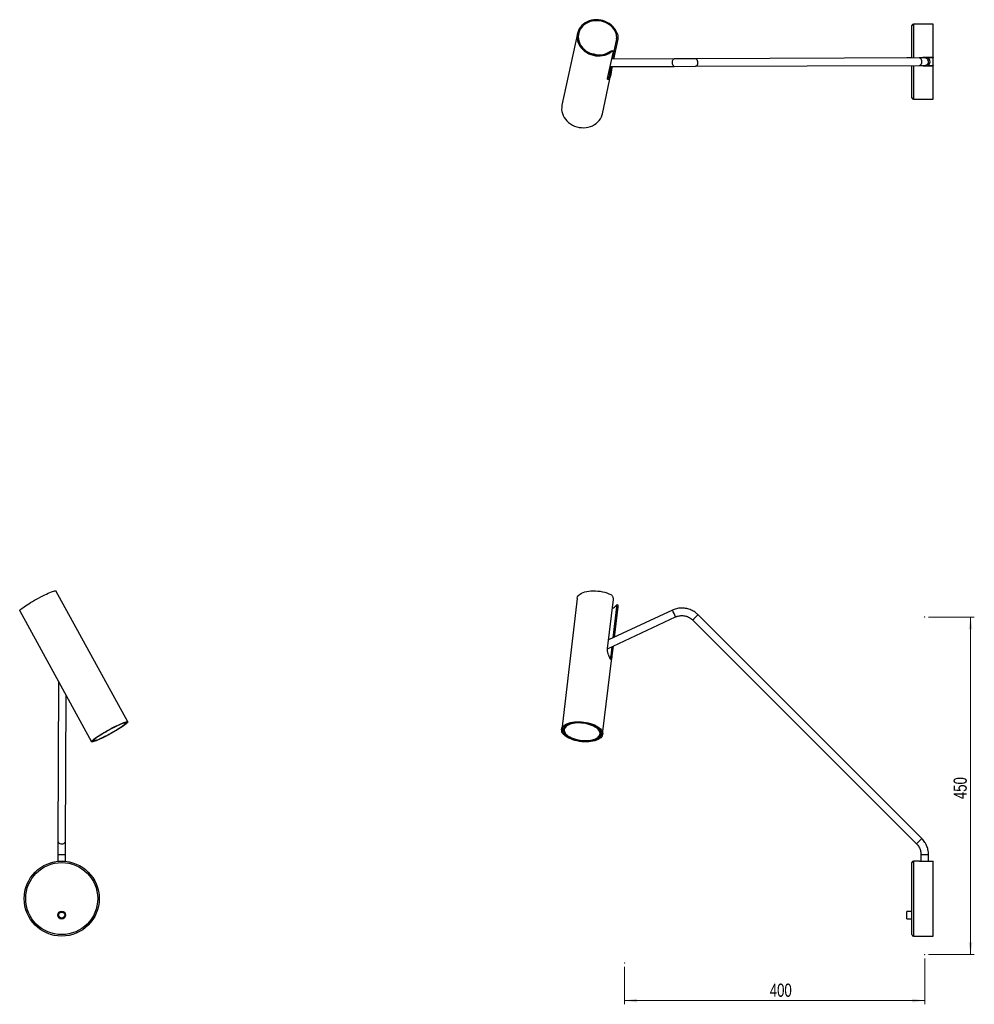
# Model space of a CAD drawing. Header units: millimetres. Extents: x 477 to 731, y 334 to 597.
import ezdxf

# ---------------------------------------------------------------- set-up
doc = ezdxf.new("R2010")
doc.units = ezdxf.units.MM
doc.header["$PDSIZE"] = -1
doc.styles.add('SLDTEXTSTYLE0', font='TXT', dxfattribs={"width": 0.75})
doc.dimstyles.new('SLDDIMSTYLE0', dxfattribs={"dimtxt": 3.5, "dimasz": 3.302, "dimexe": 0, "dimexo": 0.0625, "dimgap": 0.875, "dimtad": 1, "dimdec": 0, "dimlfac": 5, "dimrnd": 1e-09, "dimzin": 12, "dimdsep": 46, "dimtxsty": 'SLDTEXTSTYLE0', "dimsah": 1, "dimcen": 0.09, "dimadec": 0, "dimazin": 3, "dimtfac": 1, "dimtofl": 0, "dimtmove": 0, "dimatfit": 3, "dimfxl": 0, "dimfrac": 2, "dimtolj": 1, "dimtzin": 12, "dimarcsym": 0})
doc.dimstyles.new('SLDDIMSTYLE1', dxfattribs={"dimtxt": 3.5, "dimasz": 3.302, "dimexe": 0, "dimexo": 0.0625, "dimgap": 0.875, "dimtad": 1, "dimdec": 0, "dimlfac": 5, "dimrnd": 1e-09, "dimzin": 12, "dimdsep": 46, "dimtxsty": 'SLDTEXTSTYLE0', "dimsah": 1, "dimcen": 0.09, "dimadec": 0, "dimazin": 3, "dimtfac": 1, "dimtdec": 0, "dimtofl": 0, "dimtmove": 0, "dimatfit": 3, "dimfxl": 0, "dimfrac": 2, "dimtolj": 1, "dimtzin": 12, "dimarcsym": 0})

# ---------------------------------------------------------------- blocks, each defined once
blk = doc.blocks.new('_D')
at = {"color": 7, "linetype": 'Continuous', "lineweight": 0}
for p, q in [((719.23, 437.34), (731.43, 437.34)), ((730.43, 437.34), (730.43, 347.34)), ((719.23, 347.34), (731.43, 347.34))]:
    blk.add_line(p, q, dxfattribs=at)
at = {"color": 7, "linetype": 'Continuous', "lineweight": 18}
for points in [[(730.43, 437.34), (729.92, 434.04), (730.94, 434.04)], [(730.43, 347.34), (730.94, 350.64), (729.92, 350.64)]]:
    blk.add_solid(points, dxfattribs=at)
at = {"color": 7, "linetype": 'Continuous', "lineweight": 18, "insert": (725.92, 388.8), "char_height": 3.5, "attachment_point": 1, "rotation": 90, "style": 'SLDTEXTSTYLE0'}
blk.add_mtext('450', dxfattribs=at)
blk = doc.blocks.new('_D_1')
at = {"color": 7, "linetype": 'Continuous', "lineweight": 0}
for p, q in [((638.23, 344.1), (638.23, 334.1)), ((718.23, 346.34), (718.23, 334.1)), ((638.23, 335.1), (718.23, 335.1))]:
    blk.add_line(p, q, dxfattribs=at)
at = {"color": 7, "linetype": 'Continuous', "lineweight": 18}
for points in [[(638.23, 335.1), (641.53, 334.59), (641.53, 335.61)], [(718.23, 335.1), (714.93, 335.61), (714.93, 334.59)]]:
    blk.add_solid(points, dxfattribs=at)
at = {"color": 7, "linetype": 'Continuous', "lineweight": 18, "insert": (676.94, 339.61), "char_height": 3.5, "attachment_point": 1, "style": 'SLDTEXTSTYLE0'}
blk.add_mtext('400', dxfattribs=at)

msp = doc.modelspace()

# ---------------------------------------------------------------- linework, layer by layer
at = {"color": 7, "linetype": 'Continuous', "lineweight": 25}
for p, q in [((714.83, 586.37), (714.83, 594.98)), ((720.43, 595.38), (715.23, 595.38)), ((720.43, 586.48), (720.43, 595.38)), ((625.69, 592.9), (621.57, 573.75)), ((636.11, 591.46), (634.95, 586.07)), ((636.42, 591.36), (635.28, 586.07)), ((635.97, 592.93), (636.32, 592.82)), ((636.42, 591.36), (636.11, 591.46)), ((633.71, 580.89), (635.26, 588.06)), ((634.58, 587.87), (634.24, 587.98)), ((635.22, 588.21), (634.91, 588.31)), ((651.42, 586.13), (634.83, 586.07)), ((657.07, 586.15), (651.42, 586.13)), ((716.76, 586.38), (657.07, 586.15)), ((714.83, 586.38), (713.43, 586.38)), ((713.43, 586.37), (713.43, 586.38)), ((718.23, 586.38), (716.76, 586.38)), ((720.43, 586.48), (717.93, 586.48)), ((720.43, 586.38), (719.21, 586.38)), ((720.43, 586.48), (720.43, 586.38)), ((720.43, 584.38), (720.43, 586.38)), ((634.4, 584.07), (651.42, 584.13)), ((651.42, 584.13), (657.07, 584.15)), ((657.07, 584.15), (716.77, 584.38)), ((714.83, 575.78), (714.83, 584.37)), ((716.77, 584.38), (718.24, 584.38)), ((717.93, 584.28), (720.43, 584.28)), ((719.21, 584.38), (720.43, 584.38)), ((720.43, 584.38), (720.43, 584.28)), ((720.43, 575.38), (720.43, 584.28)), ((632.33, 571.44), (634.6, 582.02)), ((715.23, 575.38), (720.43, 575.38)), ((505.87, 409.4), (486.73, 444.28)), ((625.6, 442.28), (621.49, 407.4)), ((633.71, 428.93), (635.26, 442.01)), ((477.09, 438.98), (496.23, 404.11)), ((651, 439.16), (633.98, 431.23)), ((636.11, 440.04), (635.13, 431.76)), ((636.42, 440.06), (635.45, 431.91)), ((636.43, 440.56), (636.11, 440.54)), ((636.42, 440.06), (636.11, 440.04)), ((633.71, 428.9), (651.84, 437.35)), ((656.36, 436.55), (716.06, 376.85)), ((717.48, 378.27), (657.78, 437.97)), ((634.86, 429.43), (634.56, 426.96)), ((635.18, 429.58), (634.87, 426.98)), ((632.41, 406.11), (634.81, 426.48)), ((634.87, 426.98), (634.56, 426.96)), ((487.43, 420.13), (487.27, 377.57)), ((489.27, 377.56), (489.42, 416.51)), ((487.27, 374.03), (487.27, 372.23)), ((489.27, 372.23), (489.27, 374.03)), ((717.23, 374.03), (717.23, 372.24)), ((719.23, 372.22), (719.23, 374.03)), ((714.83, 362.28), (714.83, 371.88)), ((716.84, 372.28), (715.23, 372.28)), ((717.93, 372.22), (720.43, 372.22)), ((720.43, 352.29), (720.43, 372.22)), ((714.83, 352.68), (714.83, 362.28)), ((714.83, 358.88), (713.43, 358.88)), ((713.43, 357.88), (713.43, 358.88)), ((713.43, 356.88), (713.43, 357.88)), ((713.43, 356.88), (714.83, 356.88)), ((715.23, 352.28), (719.24, 352.28)), ((719.63, 352.29), (720.43, 352.29))]:
    msp.add_line(p, q, dxfattribs=at)
at = {"color": 8, "linetype": 'Continuous', "lineweight": 25}
for p, q in [((715.23, 595.38), (715.23, 586.37)), ((715.23, 584.37), (715.23, 575.38)), ((487.27, 374.03), (489.27, 374.03)), ((717.23, 374.03), (719.23, 374.03)), ((715.23, 372.28), (715.23, 362.28)), ((715.23, 362.28), (715.23, 352.28))]:
    msp.add_line(p, q, dxfattribs=at)
at = {"color": 7, "linetype": 'Continuous', "lineweight": 25, "flags": 128}
for points in [[(636.32, 592.82), (636.11, 593.35), (635.84, 593.86), (635.51, 594.34), (635.11, 594.78), (634.67, 595.19), (634.18, 595.55), (633.65, 595.86), (633.08, 596.12), (632.49, 596.33), (631.88, 596.47), (631.26, 596.55), (630.64, 596.57), (630.02, 596.53), (629.41, 596.42), (628.83, 596.26), (628.28, 596.03), (627.76, 595.75), (627.29, 595.42), (626.86, 595.04), (626.49, 594.61), (626.18, 594.15), (625.93, 593.66), (625.75, 593.15), (625.64, 592.61), (625.59, 592.07), (625.62, 591.52), (625.72, 590.97), (625.89, 590.43), (626.13, 589.91), (626.43, 589.41), (626.79, 588.95), (627.2, 588.52), (627.67, 588.13), (628.18, 587.79), (628.73, 587.5), (629.3, 587.26), (629.9, 587.09), (630.52, 586.97), (631.14, 586.92), (631.76, 586.93), (632.38, 587), (632.97, 587.13), (633.54, 587.32), (634.08, 587.57), (634.58, 587.87)], [(635.97, 592.93), (635.75, 593.44), (635.46, 593.92), (635.11, 594.38), (634.71, 594.8), (634.25, 595.17), (633.75, 595.5), (633.21, 595.78), (632.65, 596), (632.06, 596.17), (631.46, 596.27), (630.85, 596.31), (630.25, 596.28), (629.65, 596.2), (629.08, 596.05), (628.53, 595.84), (628.02, 595.58), (627.55, 595.26), (627.13, 594.9), (626.76, 594.49), (626.46, 594.04), (626.21, 593.57), (626.04, 593.06), (625.93, 592.54), (625.89, 592.01), (625.93, 591.47), (626.03, 590.94), (626.21, 590.42), (626.45, 589.91), (626.75, 589.44), (627.12, 588.99), (627.54, 588.58), (628.01, 588.22), (628.52, 587.9), (629.06, 587.64), (629.63, 587.43), (630.23, 587.29), (630.83, 587.2), (631.44, 587.18), (632.04, 587.22), (632.63, 587.32), (633.2, 587.48), (633.74, 587.71), (634.24, 587.98)], [(634.86, 584.07), (634.81, 583.78), (634.76, 583.23), (634.7, 582.58), (634.57, 581.9), (634.39, 581.33), (634.18, 580.91), (633.96, 580.66), (633.78, 580.6), (633.7, 580.74), (633.71, 580.89), (633.71, 580.89)], [(621.57, 573.75), (621.57, 573.73), (621.49, 573.19), (621.48, 572.64), (621.55, 572.09), (621.68, 571.55), (621.89, 571.02), (622.16, 570.51), (622.49, 570.02), (622.88, 569.58), (623.32, 569.17), (623.82, 568.8), (624.35, 568.49), (624.91, 568.22), (625.5, 568.02), (626.12, 567.87), (626.74, 567.79), (627.36, 567.77), (627.98, 567.81), (628.59, 567.92), (629.17, 568.08), (629.73, 568.31), (630.25, 568.59), (630.72, 568.92), (631.15, 569.3), (631.52, 569.72), (631.83, 570.18), (632.08, 570.68), (632.26, 571.19), (632.33, 571.44)], [(477.09, 438.98), (477.08, 439.03), (477.12, 439.13), (477.23, 439.26), (477.39, 439.42), (477.62, 439.61), (477.9, 439.82), (478.23, 440.06), (478.61, 440.32), (479.04, 440.59), (479.5, 440.88), (479.99, 441.18), (480.5, 441.49), (481.04, 441.79), (481.58, 442.1), (482.13, 442.4), (482.68, 442.69), (483.22, 442.96), (483.74, 443.22), (484.24, 443.46), (484.7, 443.67), (485.13, 443.86), (485.52, 444.01), (485.86, 444.14), (486.15, 444.24), (486.39, 444.3), (486.56, 444.32), (486.68, 444.31), (486.73, 444.28)], [(625.6, 442.28), (625.62, 442.4), (625.72, 442.69), (625.89, 442.96), (626.13, 443.22), (626.43, 443.46), (626.79, 443.67), (627.2, 443.86), (627.67, 444.01), (628.18, 444.14), (628.73, 444.24), (629.3, 444.3), (629.9, 444.32), (630.52, 444.31), (631.14, 444.27), (631.76, 444.19), (632.38, 444.08), (632.97, 443.94), (633.54, 443.76), (634.08, 443.56), (634.58, 443.34)], [(499.39, 406.46), (499.92, 406.76), (500.46, 407.07), (501.01, 407.37), (501.56, 407.67), (502.1, 407.95), (502.63, 408.22), (503.14, 408.46), (503.63, 408.69), (504.07, 408.89), (504.48, 409.06), (504.85, 409.21), (505.16, 409.32), (505.43, 409.39), (505.63, 409.44), (505.78, 409.44), (505.86, 409.42), (505.88, 409.35), (505.84, 409.26), (505.73, 409.13), (505.57, 408.97), (505.34, 408.78), (505.06, 408.56), (504.73, 408.33), (504.35, 408.07), (503.93, 407.79), (503.47, 407.5), (502.97, 407.2), (502.46, 406.89), (501.92, 406.59), (501.37, 406.28), (500.82, 405.98), (500.27, 405.69), (499.73, 405.42), (499.21, 405.16), (498.72, 404.92), (498.25, 404.71), (497.82, 404.52), (497.43, 404.37), (497.09, 404.24), (496.8, 404.14), (496.57, 404.09), (496.39, 404.06), (496.28, 404.07), (496.23, 404.11), (496.24, 404.19), (496.31, 404.31), (496.45, 404.45), (496.64, 404.63), (496.89, 404.83), (497.2, 405.06), (497.56, 405.31), (497.96, 405.57), (498.4, 405.86), (498.88, 406.15), (499.39, 406.46)], [(499.48, 406.47), (499.99, 406.77), (500.51, 407.06), (501.04, 407.35), (501.57, 407.64), (502.09, 407.91), (502.6, 408.16), (503.09, 408.4), (503.55, 408.61), (503.98, 408.8), (504.36, 408.96), (504.71, 409.1), (505, 409.19), (505.24, 409.26), (505.42, 409.29), (505.55, 409.29), (505.61, 409.26), (505.61, 409.19), (505.55, 409.08), (505.43, 408.95), (505.25, 408.78), (505.01, 408.59), (504.72, 408.38), (504.38, 408.14), (504, 407.88), (503.57, 407.61), (503.11, 407.32), (502.63, 407.03), (502.12, 406.74), (501.6, 406.44), (501.07, 406.15), (500.54, 405.87), (500.01, 405.6), (499.5, 405.34), (499.01, 405.1), (498.55, 404.89), (498.13, 404.7), (497.74, 404.54), (497.4, 404.41), (497.1, 404.31), (496.87, 404.24), (496.68, 404.21), (496.56, 404.21), (496.5, 404.25), (496.49, 404.32), (496.55, 404.42), (496.67, 404.55), (496.85, 404.72), (497.09, 404.91), (497.38, 405.13), (497.72, 405.37), (498.11, 405.62), (498.53, 405.9), (498.99, 406.18), (499.48, 406.47)], [(500.51, 407.01), (500, 406.72), (499.5, 406.44), (499.03, 406.15), (498.59, 405.88), (498.19, 405.62), (497.83, 405.37), (497.52, 405.15), (497.27, 404.95), (497.07, 404.78), (496.93, 404.64), (496.87, 404.56)], [(497.25, 404.45), (497.42, 404.5), (497.71, 404.6), (498.05, 404.73), (498.43, 404.89), (498.86, 405.08), (499.32, 405.3), (499.8, 405.54), (500.31, 405.79), (500.82, 406.06), (501.34, 406.35), (501.85, 406.63), (502.36, 406.92), (502.84, 407.21), (503.29, 407.49), (503.72, 407.76), (504.1, 408.01), (504.43, 408.25), (504.72, 408.46), (504.94, 408.64), (505.11, 408.8), (505.15, 408.84)], [(505.1, 409.1), (505.02, 409.09), (504.81, 409.04), (504.55, 408.96), (504.23, 408.84), (503.87, 408.7), (503.46, 408.52), (503.02, 408.31), (502.55, 408.09), (502.05, 407.84), (501.54, 407.58), (501.02, 407.3), (500.51, 407.01)], [(621.71, 406.46), (621.57, 406.76), (621.49, 407.07), (621.48, 407.37), (621.55, 407.67), (621.68, 407.95), (621.89, 408.22), (622.16, 408.46), (622.49, 408.69), (622.88, 408.89), (623.32, 409.06), (623.82, 409.21), (624.35, 409.32), (624.91, 409.39), (625.5, 409.44), (626.12, 409.44), (626.74, 409.42), (627.36, 409.35), (627.98, 409.26), (628.59, 409.13), (629.17, 408.97), (629.73, 408.78), (630.25, 408.56), (630.72, 408.33), (631.15, 408.07), (631.52, 407.79), (631.83, 407.5), (632.08, 407.2), (632.26, 406.89), (632.38, 406.59), (632.42, 406.28), (632.39, 405.98), (632.29, 405.69), (632.12, 405.42), (631.88, 405.16), (631.58, 404.92), (631.22, 404.71), (630.8, 404.52), (630.33, 404.37), (629.82, 404.24), (629.27, 404.14), (628.69, 404.09), (628.09, 404.06), (627.47, 404.07), (626.85, 404.11), (626.22, 404.19), (625.61, 404.31), (625.01, 404.45), (624.44, 404.63), (623.91, 404.83), (623.41, 405.06), (622.95, 405.31), (622.55, 405.57), (622.21, 405.86), (621.93, 406.15), (621.71, 406.46)], [(622, 406.47), (621.86, 406.77), (621.79, 407.06), (621.78, 407.35), (621.85, 407.64), (621.99, 407.91), (622.19, 408.16), (622.46, 408.4), (622.79, 408.61), (623.17, 408.8), (623.61, 408.96), (624.09, 409.1), (624.61, 409.19), (625.16, 409.26), (625.73, 409.29), (626.32, 409.29), (626.92, 409.26), (627.52, 409.19), (628.12, 409.08), (628.69, 408.95), (629.25, 408.78), (629.77, 408.59), (630.25, 408.38), (630.69, 408.14), (631.08, 407.88), (631.42, 407.61), (631.69, 407.32), (631.9, 407.03), (632.04, 406.74), (632.11, 406.44), (632.11, 406.15), (632.05, 405.87), (631.91, 405.6), (631.71, 405.34), (631.44, 405.1), (631.11, 404.89), (630.73, 404.7), (630.29, 404.54), (629.81, 404.41), (629.29, 404.31), (628.74, 404.24), (628.16, 404.21), (627.57, 404.21), (626.97, 404.25), (626.37, 404.32), (625.78, 404.42), (625.2, 404.55), (624.65, 404.72), (624.13, 404.91), (623.64, 405.13), (623.2, 405.37), (622.81, 405.62), (622.48, 405.9), (622.21, 406.18), (622, 406.47)], [(622.01, 407.2), (622, 407.48), (622.02, 407.6)], [(622.19, 407.01), (622.27, 406.72), (622.42, 406.44), (622.63, 406.15), (622.92, 405.88), (623.26, 405.62), (623.67, 405.37), (624.12, 405.15), (624.61, 404.95), (625.14, 404.78), (625.7, 404.64), (626.27, 404.53), (626.86, 404.45), (627.45, 404.41), (628.02, 404.4), (628.59, 404.43), (629.13, 404.5), (629.63, 404.6), (630.1, 404.73), (630.51, 404.89), (630.88, 405.08), (631.18, 405.3), (631.42, 405.54), (631.59, 405.79), (631.69, 406.06), (631.72, 406.35), (631.68, 406.63), (631.56, 406.92), (631.38, 407.21), (631.13, 407.49), (630.81, 407.76), (630.44, 408.01), (630.01, 408.25), (629.54, 408.46), (629.03, 408.64), (628.48, 408.8), (627.91, 408.93), (627.33, 409.02), (626.74, 409.08), (626.16, 409.1), (625.59, 409.09), (625.04, 409.04), (624.51, 408.96), (624.03, 408.84), (623.58, 408.7), (623.19, 408.52), (622.86, 408.31), (622.59, 408.09), (622.38, 407.84), (622.24, 407.58), (622.18, 407.3), (622.19, 407.01)]]:
    msp.add_lwpolyline(points, dxfattribs=at)
at = {"color": 8, "linetype": 'Continuous', "lineweight": 25, "flags": 128}
for points in [[(651.42, 584.13), (651.37, 584.14), (651.26, 584.21), (651.16, 584.35), (651.08, 584.55), (651.02, 584.79), (651, 585.06), (651.01, 585.33), (651.04, 585.59), (651.11, 585.81), (651.2, 585.98), (651.3, 586.09), (651.42, 586.13)], [(657.07, 584.15), (657.17, 584.16), (657.35, 584.24), (657.52, 584.38), (657.65, 584.58), (657.74, 584.82), (657.77, 585.09), (657.76, 585.36), (657.7, 585.61), (657.58, 585.84), (657.43, 586.01), (657.26, 586.12), (657.07, 586.15), (657.07, 586.15)], [(716.77, 584.38), (716.87, 584.39), (717.05, 584.46), (717.22, 584.61), (717.35, 584.8), (717.44, 585.05), (717.47, 585.31), (717.46, 585.59), (717.39, 585.84), (717.28, 586.06), (717.13, 586.23), (716.96, 586.34), (716.76, 586.38), (716.76, 586.38)], [(505.15, 408.84), (505.22, 408.93), (505.27, 409.02), (505.25, 409.08), (505.16, 409.1), (505.1, 409.1)], [(496.87, 404.56), (496.85, 404.53), (496.84, 404.45), (496.89, 404.41), (497.01, 404.4), (497.18, 404.43), (497.25, 404.45)], [(487.27, 377.56), (487.31, 377.37), (487.42, 377.19), (487.59, 377.04), (487.81, 376.93), (488.07, 376.87), (488.34, 376.86), (488.61, 376.89), (488.85, 376.98), (489.05, 377.11), (489.19, 377.28), (489.26, 377.46), (489.27, 377.56)]]:
    msp.add_lwpolyline(points, dxfattribs=at)
at = {"color": 7, "linetype": 'Continuous', "lineweight": 25}
for centre, radius in [((488.27, 362.28), 10), ((488.27, 362.28), 9.6), ((488.27, 357.88), 1.05), ((488.27, 357.88), 1), ((488.27, 357.88), 0.8)]:
    msp.add_circle(centre, radius, dxfattribs=at)
for centre, radius, start, end in [((715.23, 594.98), 0.4, 90, 180), ((628.87, 581.54), 5.96, 72.0708, 83.6656), ((718.23, 585.38), 1, 270.2184, 90.2184), ((718.23, 585.38), 1.4, 308.2132, 51.7868), ((630.31, 582.68), 4.03, 347.9849, 11.1255), ((715.23, 575.78), 0.4, 180, 270), ((633.92, 442.06), 2.64, 293.5517, 321.0647), ((715.23, 371.88), 0.4, 90, 180), ((715.23, 352.68), 0.4, 180, 270)]:
    msp.add_arc(centre, radius, start, end, dxfattribs=at)
at = {"color": 8, "linetype": 'Continuous', "lineweight": 25}
for centre, radius, start, end in [((557.67, 394.54), 103.45, 24.4463, 25.554), ((563.35, 530.98), 132.55, 314.5676, 315.4321), ((623.67, 407.14), 1.72, 117.8464, 164.5505), ((630.26, 406.4), 1.67, 356.0377, 48.8444), ((623.04, 471.29), 132.55, 314.5675, 315.432)]:
    msp.add_arc(centre, radius, start, end, dxfattribs=at)
at = {"color": 7, "linetype": 'Continuous', "lineweight": 25}
for points, knots in [([(636.11, 591.46), (636.12, 591.52), (636.14, 591.64), (636.15, 591.92), (636.13, 592.23), (636.08, 592.59), (636.01, 592.81), (635.97, 592.93)], [0, 0, 0, 0, 0.186105, 0.372078, 0.561736, 0.764155, 1, 1, 1, 1]), ([(636.32, 592.82), (636.35, 592.69), (636.42, 592.44), (636.46, 592.02), (636.46, 591.67), (636.43, 591.46), (636.42, 591.38), (636.42, 591.36)], [0, 0, 0, 0, 0.25211, 0.505501, 0.72652, 0.925244, 1, 1, 1, 1]), ([(634.24, 587.98), (634.37, 588.06), (634.59, 588.2), (634.81, 588.31), (634.87, 588.3), (634.9, 588.3)], [0, 0, 0, 0, 0.433919, 0.741589, 1, 1, 1, 1]), ([(635.26, 588.06), (635.26, 588.11), (635.27, 588.2), (635.2, 588.22), (635.06, 588.18), (634.85, 588.06), (634.67, 587.94), (634.58, 587.87)], [0, 0, 0, 0, 0.189323, 0.378528, 0.571124, 0.775371, 1, 1, 1, 1]), ([(717.93, 586.48), (717.81, 586.48), (717.65, 586.47), (717.52, 586.4), (717.5, 586.38)], [0, 0, 0, 0, 0.811578, 1, 1, 1, 1]), ([(634.53, 584.07), (634.53, 584.01), (634.5, 583.82), (634.47, 583.33), (634.41, 582.68), (634.3, 582), (634.12, 581.41), (633.91, 580.99), (633.77, 580.85), (633.7, 580.79)], [0, 0, 0, 0, 0.07198, 0.226459, 0.388322, 0.555907, 0.715863, 0.86756, 1, 1, 1, 1]), ([(717.5, 584.38), (717.6, 584.34), (717.74, 584.29), (717.89, 584.29), (717.93, 584.28)], [0, 0, 0, 0, 0.72802, 1, 1, 1, 1]), ([(635.26, 442.01), (635.26, 442.1), (635.27, 442.3), (635.2, 442.62), (635.06, 442.91), (634.85, 443.17), (634.67, 443.28), (634.58, 443.34)], [0, 0, 0, 0, 0.1893234, 0.3785278, 0.5711236, 0.7753714, 1, 1, 1, 1]), ([(636.11, 440.04), (636.12, 440.13), (636.14, 440.3), (636.15, 440.47), (636.13, 440.55), (636.08, 440.54), (636.01, 440.45), (635.97, 440.4)], [0, 0, 0, 0, 0.186105, 0.372078, 0.561736, 0.764155, 1, 1, 1, 1]), ([(636.43, 440.54), (636.44, 440.55), (636.46, 440.55), (636.45, 440.41), (636.43, 440.23), (636.42, 440.1), (636.42, 440.06)], [0, 0, 0, 0, 0.231564, 0.57502, 0.883832, 1, 1, 1, 1]), ([(657.78, 437.97), (657.69, 438.05), (657.46, 438.27), (657.04, 438.6), (656.53, 438.94), (655.98, 439.22), (655.4, 439.44), (654.8, 439.6), (654.2, 439.7), (653.58, 439.74), (652.96, 439.71), (652.35, 439.62), (651.76, 439.47), (651.31, 439.3), (651.06, 439.19), (651, 439.16)], [0, 0, 0, 0, 0.048352, 0.132351, 0.216374, 0.300398, 0.384422, 0.468445, 0.552469, 0.636492, 0.720516, 0.804539, 0.888563, 0.972587, 1, 1, 1, 1]), ([(651.84, 437.35), (651.92, 437.38), (652.14, 437.48), (652.54, 437.61), (653.03, 437.7), (653.53, 437.74), (654.04, 437.7), (654.53, 437.61), (655.01, 437.45), (655.47, 437.24), (655.88, 436.97), (656.18, 436.73), (656.33, 436.59), (656.36, 436.55)], [0, 0, 0, 0, 0.048361, 0.151236, 0.254164, 0.357092, 0.460019, 0.562947, 0.665875, 0.768803, 0.87173, 0.969283, 1, 1, 1, 1]), ([(634.87, 426.98), (634.86, 426.89), (634.84, 426.71), (634.81, 426.48), (634.79, 426.28), (634.77, 426.13), (634.74, 426.02), (634.7, 425.97), (634.65, 425.97), (634.58, 426.03), (634.49, 426.15), (634.4, 426.31), (634.29, 426.51), (634.18, 426.74), (634.07, 427.01), (633.96, 427.3), (633.86, 427.62), (633.77, 427.95), (633.71, 428.29), (633.69, 428.62), (633.71, 428.83), (633.71, 428.93)], [0, 0, 0, 0, 0.050473, 0.102478, 0.152933, 0.20474, 0.257338, 0.311366, 0.365518, 0.421368, 0.473281, 0.526849, 0.576426, 0.627407, 0.677754, 0.729415, 0.782517, 0.837095, 0.891123, 0.946888, 1, 1, 1, 1]), ([(634.56, 426.96), (634.54, 426.78), (634.51, 426.45), (634.48, 426.27), (634.47, 426.19)], [0, 0, 0, 0, 0.551538, 1, 1, 1, 1]), ([(505.22, 408.9), (505.25, 408.94), (505.31, 409.01), (505.36, 409.11), (505.38, 409.22), (505.35, 409.29), (505.34, 409.33)], [0, 0, 0, 0, 0.372396, 0.615568, 0.821297, 1, 1, 1, 1]), ([(622.01, 407.16), (622.02, 407.1), (622.05, 406.95), (622.14, 406.7), (622.31, 406.42), (622.54, 406.14), (622.83, 405.87), (623.17, 405.62), (623.56, 405.38), (623.99, 405.16), (624.46, 404.97), (624.96, 404.8), (625.48, 404.65), (626.02, 404.54), (626.58, 404.45), (627.14, 404.4), (627.69, 404.37), (628.24, 404.38), (628.77, 404.42), (629.28, 404.49), (629.76, 404.59), (630.21, 404.72), (630.62, 404.88), (630.98, 405.06), (631.29, 405.28), (631.55, 405.52), (631.74, 405.78), (631.87, 406.03), (631.91, 406.2), (631.92, 406.28)], [0, 0, 0, 0, 0.020465, 0.056876, 0.093828, 0.131526, 0.169709, 0.208094, 0.246479, 0.284792, 0.323026, 0.361189, 0.399297, 0.437366, 0.475413, 0.513453, 0.551499, 0.589562, 0.62766, 0.665808, 0.704027, 0.742335, 0.780749, 0.819274, 0.857879, 0.896392, 0.934525, 0.971926, 1, 1, 1, 1]), ([(622.38, 408.31), (622.37, 408.3), (622.28, 408.21), (622.17, 408.02), (622.05, 407.79), (622.03, 407.65), (622.03, 407.61)], [0, 0, 0, 0, 0.0486238, 0.4441481, 0.8314747, 1, 1, 1, 1]), ([(631.92, 406.28), (631.92, 406.3), (631.95, 406.41), (631.94, 406.63), (631.88, 406.92), (631.79, 407.16), (631.69, 407.3), (631.66, 407.35)], [0, 0, 0, 0, 0.061936, 0.325308, 0.588234, 0.854406, 1, 1, 1, 1]), ([(496.58, 404.52), (496.58, 404.51), (496.6, 404.46), (496.68, 404.41), (496.78, 404.38), (496.89, 404.37), (497.03, 404.39), (497.15, 404.42), (497.21, 404.43)], [0, 0, 0, 0, 0.038978, 0.182609, 0.32733, 0.50862, 0.78305, 1, 1, 1, 1]), ([(719.23, 374.03), (719.23, 374.14), (719.22, 374.47), (719.16, 374.99), (719.03, 375.6), (718.84, 376.18), (718.59, 376.75), (718.29, 377.28), (717.93, 377.77), (717.65, 378.09), (717.49, 378.25), (717.48, 378.27)], [0, 0, 0, 0, 0.075213, 0.205877, 0.33658, 0.467282, 0.597984, 0.728687, 0.859389, 0.983226, 1, 1, 1, 1]), ([(487.27, 377.57), (487.27, 377.49), (487.27, 377.29), (487.27, 376.91), (487.27, 376.44), (487.27, 375.93), (487.27, 375.39), (487.27, 374.84), (487.27, 374.38), (487.27, 374.11), (487.27, 374.03)], [0, 0, 0, 0, 0.075233, 0.218508, 0.361779, 0.505008, 0.648211, 0.791399, 0.934577, 1, 1, 1, 1]), ([(489.27, 374.03), (489.27, 374.12), (489.27, 374.41), (489.27, 374.88), (489.27, 375.43), (489.27, 375.96), (489.27, 376.46), (489.27, 376.94), (489.27, 377.3), (489.27, 377.5), (489.27, 377.56)], [0, 0, 0, 0, 0.075225, 0.21837, 0.361565, 0.50475, 0.64792, 0.791067, 0.934177, 1, 1, 1, 1]), ([(716.06, 376.85), (716.12, 376.8), (716.29, 376.62), (716.54, 376.29), (716.8, 375.86), (717, 375.4), (717.14, 374.91), (717.22, 374.45), (717.23, 374.16), (717.23, 374.03)], [0, 0, 0, 0, 0.075227, 0.235251, 0.395357, 0.555463, 0.715569, 0.875674, 1, 1, 1, 1]), ([(716.84, 372.28), (716.84, 372.28), (716.84, 372.28), (716.87, 372.27), (716.94, 372.27), (717.03, 372.26), (717.15, 372.25), (717.29, 372.24), (717.45, 372.23), (717.63, 372.22), (717.79, 372.22), (717.89, 372.22), (717.93, 372.22)], [0, 0, 0, 0, 0.071923, 0.177107, 0.285329, 0.390747, 0.499191, 0.605155, 0.714189, 0.820164, 0.929243, 1, 1, 1, 1]), ([(719.24, 352.28), (719.24, 352.28), (719.23, 352.28), (719.27, 352.28), (719.35, 352.28), (719.46, 352.28), (719.56, 352.29), (719.62, 352.29), (719.63, 352.29)], [0, 0, 0, 0, 0.073871, 0.288341, 0.502874, 0.717557, 0.932242, 1, 1, 1, 1])]:
    msp.add_open_spline(points, degree=3, knots=knots, dxfattribs=at)
at = {"color": 7, "linetype": 'Continuous', "lineweight": 0}
for p in [(718.23, 437.34), (718.23, 347.34), (638.23, 345.1)]:
    msp.add_point(p, dxfattribs=at)

# ---------------------------------------------------------------- dimensions: what is measured, and where the dimension line sits
at = {"color": 7, "linetype": 'Continuous', "lineweight": 18}
dim = msp.add_linear_dim(base=(730.43, 347.34), p1=(718.23, 437.34), p2=(718.23, 347.34), angle=90, dimstyle='SLDDIMSTYLE0', dxfattribs=at)
dim.commit()
dim.dimension.update_dxf_attribs({"geometry": '_D', "text_midpoint": (730.43, 392.68), "dimtype": 160})
dim = msp.add_linear_dim(base=(718.23, 335.1), p1=(638.23, 345.1), p2=(718.23, 347.34), dimstyle='SLDDIMSTYLE1', dxfattribs=at)
dim.commit()
dim.dimension.update_dxf_attribs({"geometry": '_D_1', "text_midpoint": (680.82, 335.1), "dimtype": 160})

doc.saveas('drawing.dxf')
